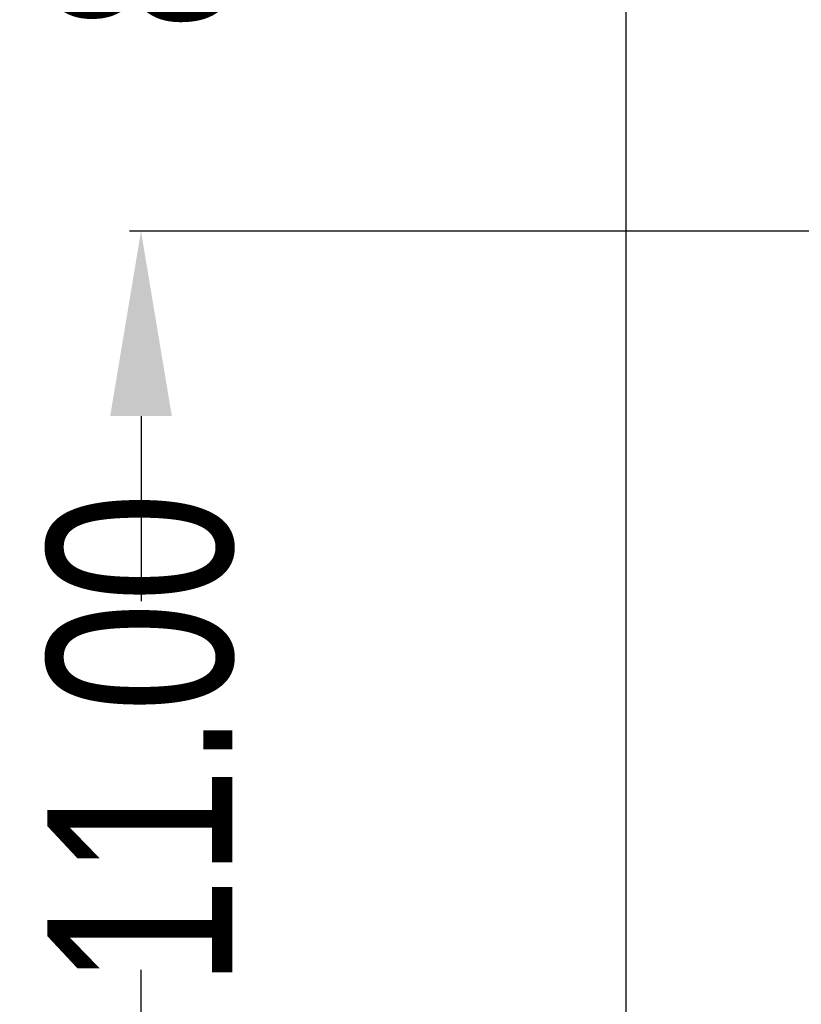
# Model space of a CAD drawing. Header units: inches. Extents: x 246 to 500, y -220 to -17.
# Tile 9 of 118: x 421 to 429, y -161 to -151. Entities that reach past the tile are written whole.
import ezdxf

# ---------------------------------------------------------------- set-up
doc = ezdxf.new("R2010")
doc.units = ezdxf.units.IN
doc.header["$LTSCALE"] = 1.21
doc.header["$MEASUREMENT"] = 0
doc.header["$PDMODE"] = 3
doc.header["$PDSIZE"] = 0.3125
doc.layers.get('0').update_dxf_attribs({"linetype": 'CONTINUOUS'})
doc.layers.get('Defpoints').update_dxf_attribs({"linetype": 'CONTINUOUS'})
doc.layers.add('DIM', color=3, linetype='CONTINUOUS')
doc.styles.get("Standard").update_dxf_attribs({"font": 'txt', "width": 0.8})
doc.dimstyles.get("Standard").update_dxf_attribs({"dimtxt": 0.15625, "dimasz": 0.1875, "dimexe": 0.125, "dimexo": 0.0625, "dimgap": 0.09, "dimtad": 0, "dimtih": 1, "dimtoh": 1, "dimzin": 4, "dimdsep": 46, "dimtxsty": 'Standard', "dimblk": '_FILLED', "dimblk1": '_FILLED', "dimblk2": '_FILLED', "dimcen": 0.09, "dimazin": 1, "dimtp": 0.01, "dimtm": 0.01, "dimtfac": 1, "dimtofl": 0, "dimtmove": 0, "dimatfit": 3, "dimldrblk": '_FILLED', "dimfxl": 1, "dimtolj": 1, "dimtzin": 4, "dimarcsym": 0})

# ---------------------------------------------------------------- blocks, each defined once
blk = doc.blocks.new('_FILLED')
at = {"color": 0, "linetype": 'ByBlock'}
blk.add_solid([(0, 0), (-1, 0.1667), (-1, -0.1667)], dxfattribs=at)
blk = doc.blocks.new('*D57')
at = {"layer": 'Defpoints', "color": 0}
for p in [(421.943, -152.857), (430.94, -152.857), (433.44, -163.858)]:
    blk.add_point(p, dxfattribs=at)
at = {"layer": 'DIM', "color": 0, "lineweight": -2}
for p, q in [((430.877, -152.857), (421.818, -152.857)), ((421.943, -154.857), (421.943, -155.868)), ((421.943, -161.858), (421.943, -160.848)), ((433.378, -163.858), (421.818, -163.858))]:
    blk.add_line(p, q, dxfattribs=at)
at = {"layer": 'DIM', "color": 0, "lineweight": -2, "xscale": 2, "yscale": 2, "zscale": 2}
for p, rotation in [((421.943, -152.857), 90), ((421.943, -163.858), 270)]:
    blk.add_blockref('_FILLED', p, dxfattribs=dict(at, rotation=rotation))
at = {"layer": 'DIM', "color": 0, "insert": (421.943, -158.358), "char_height": 2, "attachment_point": 5, "rotation": 90}
blk.add_mtext('\\A1;11.00', dxfattribs=at)
blk = doc.blocks.new('*D58')
at = {"layer": 'Defpoints', "color": 0}
for p in [(421.943, -144.357), (430.94, -144.357), (430.94, -152.857)]:
    blk.add_point(p, dxfattribs=at)
at = {"layer": 'DIM', "color": 0, "lineweight": -2}
for p, q in [((421.943, -142.357), (421.943, -140.357)), ((430.877, -144.357), (421.818, -144.357)), ((430.877, -152.857), (421.818, -152.857)), ((421.943, -154.857), (421.943, -156.857))]:
    blk.add_line(p, q, dxfattribs=at)
at = {"layer": 'DIM', "color": 0, "lineweight": -2, "xscale": 2, "yscale": 2, "zscale": 2}
for p, rotation in [((421.943, -144.357), 270), ((421.943, -152.857), 90)]:
    blk.add_blockref('_FILLED', p, dxfattribs=dict(at, rotation=rotation))
at = {"layer": 'DIM', "color": 0, "insert": (421.943, -148.607), "char_height": 2, "attachment_point": 5, "rotation": 90}
blk.add_mtext('\\A1;8.50', dxfattribs=at)

msp = doc.modelspace()

# ---------------------------------------------------------------- linework, layer by layer
at = {"color": 7, "linetype": 'Continuous'}
msp.add_line((427.19, -168.079), (427.19, -87.639), dxfattribs=at)

# ---------------------------------------------------------------- dimensions: what is measured, and where the dimension line sits
at = {"layer": 'DIM'}
for base, p1, p2, picture, middle in [((421.943, -144.357), (430.94, -152.857), (430.94, -144.357), '*D58', (421.943, -148.607)), ((421.943, -152.857), (433.44, -163.858), (430.94, -152.857), '*D57', (421.943, -158.358))]:
    dim = msp.add_linear_dim(base=base, p1=p1, p2=p2, angle=90, dimstyle='Standard', override={"dimtxt": 2, "dimasz": 2, "dimtih": 0, "dimtoh": 0, "dimzin": 0, "dimcen": 0.198, "dimadec": 0, "dimazin": 0, "dimtp": 0, "dimtm": 0, "dimtdec": 4, "dimtzin": 0}, dxfattribs=at)
    dim.commit()
    dim.dimension.update_dxf_attribs({"geometry": picture, "text_midpoint": middle})

doc.saveas('drawing.dxf')
